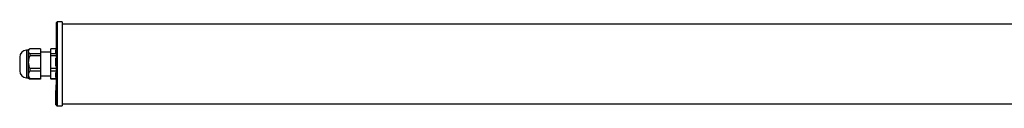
# Model space of a CAD drawing. Header units: millimetres. Extents: x -720 to 991, y 402 to 480.
# Tile 1 of 4: x -720 to 135, y 404 to 477. Entities that reach past the tile are written whole.
import ezdxf

# ---------------------------------------------------------------- set-up
doc = ezdxf.new("R2010")
doc.units = ezdxf.units.MM

msp = doc.modelspace()

# ---------------------------------------------------------------- linework, layer by layer
at = {"color": 7, "linetype": 'Continuous', "lineweight": 25}
for p, q in [((-688.37, 440.74), (-688.37, 476.74)), ((-683.37, 477.24), (-687.87, 477.24)), ((-683.37, 477.24), (-683.37, 440.74)), ((778.63, 475.49), (-683.37, 475.49)), ((-711.86, 453.75), (-712.87, 452.74)), ((-702.37, 453.97), (-711.62, 453.97)), ((-702.37, 453.97), (-702.37, 449.67)), ((-688.37, 453.97), (-693.37, 453.97)), ((-693.37, 449.67), (-693.37, 453.97)), ((-720.37, 446.74), (-720.37, 446.28)), ((-720.37, 446.28), (-720.37, 434.74)), ((-712.87, 452.74), (-714.37, 452.74)), ((-712.87, 452.74), (-712.87, 451.82)), ((-712.87, 451.82), (-712.87, 442.3)), ((-711.62, 449.67), (-711.62, 447.87)), ((-702.37, 449.67), (-711.62, 449.67)), ((-702.37, 447.87), (-711.62, 447.87)), ((-693.37, 450.94), (-702.37, 450.94)), ((-702.37, 449.67), (-702.37, 447.87)), ((-702.37, 447.87), (-702.37, 436.73)), ((-688.37, 449.67), (-693.37, 449.67)), ((-693.37, 447.87), (-693.37, 449.67)), ((-688.37, 447.87), (-693.37, 447.87)), ((-693.37, 436.73), (-693.37, 447.87)), ((-688.87, 450.48), (-688.87, 453.16)), ((-688.87, 438.83), (-688.87, 445.77)), ((-712.87, 442.3), (-712.87, 431.21)), ((-702.37, 436.73), (-711.62, 436.73)), ((-711.62, 436.73), (-711.62, 434.63)), ((-702.37, 436.73), (-702.37, 434.63)), ((-688.37, 436.73), (-693.37, 436.73)), ((-693.37, 434.63), (-693.37, 436.73)), ((-688.37, 404.74), (-688.37, 440.74)), ((-683.37, 440.74), (-683.37, 404.24)), ((-714.37, 428.74), (-712.87, 428.74)), ((-712.87, 431.21), (-712.87, 428.74)), ((-712.87, 428.74), (-711.86, 427.73)), ((-702.37, 434.63), (-711.62, 434.63)), ((-702.37, 434.63), (-702.37, 427.79)), ((-702.37, 430.54), (-693.37, 430.54)), ((-688.37, 434.63), (-693.37, 434.63)), ((-693.37, 427.79), (-693.37, 434.63)), ((-688.87, 429.08), (-688.87, 433.34)), ((-711.62, 427.5), (-711.85, 427.75)), ((-702.37, 427.79), (-711.62, 427.79)), ((-711.62, 427.79), (-711.62, 427.5)), ((-702.37, 427.5), (-711.62, 427.5)), ((-702.37, 427.79), (-702.37, 427.5)), ((-688.37, 427.79), (-693.37, 427.79)), ((-693.37, 427.79), (-693.37, 427.5)), ((-688.37, 427.5), (-693.37, 427.5)), ((-689.07, 421.96), (-689.16, 421.96)), ((-689.07, 420.83), (-689.16, 420.83)), ((-689.07, 422.57), (-689.07, 419.78)), ((-689.07, 422.57), (-688.37, 422.57)), ((-689.07, 419.78), (-688.37, 419.78)), ((-689.07, 419.78), (-689.07, 419.73)), ((-689.07, 419.73), (-688.37, 419.73)), ((-689.07, 419.73), (-689.07, 418.82)), ((-689.16, 418.77), (-689.07, 418.77)), ((-689.07, 418.82), (-688.37, 418.82)), ((-689.07, 418.82), (-689.07, 417.8)), ((-689.07, 417.8), (-688.37, 417.8)), ((-689.07, 417.52), (-689.07, 417.61)), ((-688.37, 417.52), (-689.07, 417.52)), ((-689.07, 416.82), (-689.07, 417.52)), ((-689.07, 416.82), (-688.37, 416.82)), ((-689.07, 415.78), (-689.07, 416.82)), ((-689.07, 415.63), (-689.07, 415.78)), ((-689.07, 413.73), (-689.07, 415.63)), ((-689.07, 413.51), (-689.07, 413.73)), ((-689.07, 411.8), (-689.07, 413.51)), ((-689.07, 411.68), (-689.07, 411.8)), ((-689.07, 410.17), (-689.07, 411.68)), ((-688.87, 417.76), (-688.37, 417.76)), ((-688.87, 415.92), (-688.87, 415.63)), ((-688.87, 415.92), (-688.37, 415.92)), ((-688.87, 415.63), (-688.37, 415.63)), ((-688.87, 415.63), (-688.87, 415.49)), ((-688.87, 415.49), (-688.37, 415.49)), ((-688.87, 415.43), (-688.37, 415.43)), ((-688.87, 413.86), (-688.87, 413.58)), ((-688.87, 413.86), (-688.37, 413.86)), ((-688.87, 413.58), (-688.37, 413.58)), ((-688.87, 413.58), (-688.87, 413.35)), ((-688.87, 413.35), (-688.37, 413.35)), ((-688.87, 413.31), (-688.37, 413.31)), ((-688.87, 411.91), (-688.87, 411.63)), ((-688.87, 411.91), (-688.37, 411.91)), ((-688.87, 411.63), (-688.37, 411.63)), ((-688.87, 411.63), (-688.87, 411.52)), ((-688.87, 411.52), (-688.37, 411.52)), ((-688.87, 411.48), (-688.37, 411.48)), ((-689.07, 409.99), (-689.07, 410.17)), ((-689.07, 408.7), (-689.07, 409.99)), ((-689.07, 408.61), (-689.07, 408.7)), ((-689.07, 407.53), (-689.07, 408.61)), ((-689.07, 407.41), (-689.07, 407.53)), ((-689.07, 406.57), (-689.07, 407.41)), ((-689.07, 406.52), (-689.07, 406.57)), ((-689.07, 405.9), (-689.07, 406.52)), ((-689.07, 405.84), (-689.07, 405.9)), ((-689.07, 405.48), (-689.07, 405.84)), ((-689.07, 405.46), (-689.07, 405.48)), ((-689.07, 405.34), (-689.07, 405.46)), ((-688.87, 410.27), (-688.87, 409.99)), ((-688.87, 410.27), (-688.37, 410.27)), ((-688.87, 409.99), (-688.37, 409.99)), ((-688.87, 409.99), (-688.87, 409.82)), ((-688.87, 409.82), (-688.37, 409.82)), ((-688.87, 409.79), (-688.37, 409.79)), ((-688.87, 408.78), (-688.87, 408.51)), ((-688.87, 408.78), (-688.37, 408.78)), ((-688.87, 408.51), (-688.37, 408.51)), ((-688.87, 408.51), (-688.87, 408.43)), ((-688.87, 408.43), (-688.37, 408.43)), ((-688.87, 408.41), (-688.37, 408.41)), ((-688.87, 407.6), (-688.87, 407.34)), ((-688.87, 407.6), (-688.37, 407.6)), ((-688.87, 407.34), (-688.37, 407.34)), ((-688.87, 407.34), (-688.87, 407.22)), ((-688.87, 407.22), (-688.37, 407.22)), ((-688.87, 407.21), (-688.37, 407.21)), ((-688.87, 406.62), (-688.87, 406.38)), ((-688.87, 406.62), (-688.37, 406.62)), ((-688.87, 406.38), (-688.37, 406.38)), ((-688.87, 406.38), (-688.87, 406.32)), ((-688.87, 406.32), (-688.37, 406.32)), ((-688.87, 406.32), (-688.37, 406.32)), ((-688.87, 405.94), (-688.87, 405.71)), ((-688.87, 405.94), (-688.37, 405.94)), ((-688.87, 405.71), (-688.37, 405.71)), ((-688.87, 405.71), (-688.87, 405.65)), ((-688.87, 405.65), (-688.37, 405.65)), ((-688.87, 405.64), (-688.37, 405.64)), ((-688.87, 405.5), (-688.87, 405.28)), ((-688.87, 405.5), (-688.37, 405.5)), ((-688.87, 405.28), (-688.37, 405.28)), ((-688.87, 405.28), (-688.87, 405.26)), ((-688.87, 405.26), (-688.37, 405.26)), ((-688.87, 405.26), (-688.37, 405.26)), ((-688.87, 405.14), (-688.37, 405.14)), ((-687.87, 404.24), (-683.37, 404.24)), ((-683.37, 405.99), (778.63, 405.99))]:
    msp.add_line(p, q, dxfattribs=at)
at = {"color": 8, "linetype": 'Continuous', "lineweight": 25}
for p, q in [((-687.87, 477.24), (-687.87, 440.74)), ((-714.37, 452.74), (-714.37, 451.82)), ((-714.37, 451.82), (-714.37, 428.74)), ((-687.87, 440.74), (-687.87, 404.24)), ((-688.87, 417.8), (-688.87, 417.76)), ((-688.87, 417.76), (-688.87, 417.52)), ((-688.87, 416.82), (-688.87, 415.92)), ((-688.87, 415.49), (-688.87, 415.43)), ((-688.87, 415.43), (-688.87, 413.86)), ((-688.87, 413.35), (-688.87, 413.31)), ((-688.87, 413.31), (-688.87, 411.91)), ((-688.87, 411.52), (-688.87, 411.48)), ((-688.87, 411.48), (-688.87, 410.27)), ((-689.07, 405.34), (-689.03, 405.34)), ((-688.87, 409.82), (-688.87, 409.79)), ((-688.87, 409.79), (-688.87, 408.78)), ((-688.87, 408.43), (-688.87, 408.41)), ((-688.87, 408.41), (-688.87, 407.6)), ((-688.87, 407.22), (-688.87, 407.21)), ((-688.87, 407.21), (-688.87, 406.62)), ((-688.87, 406.32), (-688.87, 406.32)), ((-688.87, 406.32), (-688.87, 405.94)), ((-688.87, 405.65), (-688.87, 405.64)), ((-688.87, 405.64), (-688.87, 405.5)), ((-688.87, 405.26), (-688.87, 405.26)), ((-688.87, 405.26), (-688.87, 405.14))]:
    msp.add_line(p, q, dxfattribs=at)
at = {"color": 7, "linetype": 'Continuous', "lineweight": 25, "flags": 128}
for points in [[(-688.87, 413.86), (-688.91, 413.86), (-688.95, 413.85), (-688.98, 413.84), (-689.01, 413.82), (-689.04, 413.8), (-689.06, 413.78), (-689.07, 413.76), (-689.07, 413.73)], [(-689.07, 411.8), (-689.07, 411.82), (-689.06, 411.84), (-689.04, 411.86), (-689.01, 411.88), (-688.98, 411.89), (-688.95, 411.9), (-688.91, 411.91), (-688.87, 411.91)], [(-688.87, 410.27), (-688.91, 410.26), (-688.95, 410.26), (-688.98, 410.25), (-689.01, 410.24), (-689.04, 410.22), (-689.06, 410.2), (-689.07, 410.19), (-689.07, 410.17)], [(-688.87, 408.78), (-688.91, 408.78), (-688.95, 408.77), (-688.98, 408.77), (-689.01, 408.75), (-689.04, 408.74), (-689.06, 408.73), (-689.07, 408.71), (-689.07, 408.7)], [(-688.87, 407.6), (-688.91, 407.6), (-688.95, 407.59), (-688.98, 407.59), (-689.01, 407.58), (-689.04, 407.57), (-689.06, 407.56), (-689.07, 407.54), (-689.07, 407.53)]]:
    msp.add_lwpolyline(points, dxfattribs=at)
at = {"color": 7, "linetype": 'Continuous', "lineweight": 25}
for centre, radius, start, end in [((-687.87, 476.74), 0.5, 90, 180), ((-714.37, 446.74), 6, 90, 180), ((-714.37, 434.74), 6, 180, 270), ((-688.87, 417.61), 0.2, 109.5034, 180), ((-688.9, 417.58), 0.179, 81.95053, 168.57825), ((-688.9, 415.74), 0.179, 81.95053, 168.57825), ((-688.9, 415.81), 0.179, 191.42175, 278.04947), ((-688.87, 415.63), 0.2, 180, 270), ((-688.9, 415.67), 0.179, 191.42175, 278.04947), ((-688.89, 413.76), 0.181, 188.55169, 276.54087), ((-688.87, 413.51), 0.2, 180, 270), ((-688.89, 413.53), 0.181, 188.55169, 276.54087), ((-688.89, 411.82), 0.185, 186.24355, 275.11107), ((-688.87, 411.68), 0.2, 180, 270), ((-688.89, 411.7), 0.185, 186.24355, 275.11107), ((-688.89, 410.18), 0.188, 184.40195, 273.81126), ((-688.87, 409.99), 0.2, 180, 270), ((-688.89, 410.01), 0.188, 184.40195, 273.81126), ((-688.88, 408.7), 0.191, 182.95214, 272.67534), ((-688.87, 408.61), 0.2, 180, 270), ((-688.88, 408.62), 0.191, 182.95214, 272.67534), ((-688.88, 407.54), 0.194, 181.83621, 271.72544), ((-688.87, 407.41), 0.2, 180, 270), ((-688.88, 407.42), 0.194, 181.83621, 271.72544), ((-688.92, 406.39), 0.237, 78.63095, 130.39069), ((-688.88, 406.57), 0.197, 181.01019, 270.97576), ((-688.87, 406.52), 0.2, 180, 270), ((-688.88, 406.52), 0.197, 181.01019, 270.97576), ((-688.92, 405.63), 0.318, 81.22054, 118.48161), ((-688.87, 405.91), 0.198, 180.44191, 270.43519), ((-688.87, 405.84), 0.2, 180, 270), ((-688.87, 405.85), 0.198, 180.44191, 270.43519), ((-688.92, 404.91), 0.589, 85.16619, 104.79594), ((-688.87, 405.48), 0.2, 180.10943, 270.10901), ((-688.87, 405.46), 0.2, 180, 270), ((-688.87, 405.46), 0.2, 180.10943, 270.10901), ((-688.87, 405.34), 0.2, 180, 270), ((-687.87, 404.74), 0.5, 180, 270)]:
    msp.add_arc(centre, radius, start, end, dxfattribs=at)
for points, knots in [([(-711.62, 453.97), (-712, 453.63), (-712.31, 453.28), (-712.64, 452.74), (-712.73, 452.56), (-712.84, 452.19), (-712.87, 452.01), (-712.87, 451.82)], [0, 0, 0, 0, 0.5, 0.5, 0.75, 0.75, 1, 1, 1, 1]), ([(-712.87, 451.82), (-712.87, 451.45), (-712.75, 451.08), (-712.32, 450.37), (-712, 450.01), (-711.62, 449.67)], [0, 0, 0, 0, 0.5, 0.5, 1, 1, 1, 1]), ([(-711.62, 447.87), (-712, 446.98), (-712.31, 446.08), (-712.64, 444.69), (-712.73, 444.22), (-712.84, 443.27), (-712.87, 442.78), (-712.87, 442.3)], [0, 0, 0, 0, 0.5, 0.5, 0.75, 0.75, 1, 1, 1, 1]), ([(-712.87, 442.3), (-712.87, 441.33), (-712.75, 440.39), (-712.32, 438.53), (-712, 437.61), (-711.62, 436.73)], [0, 0, 0, 0, 0.5, 0.5, 1, 1, 1, 1]), ([(-711.62, 434.63), (-712, 434.09), (-712.31, 433.53), (-712.64, 432.68), (-712.73, 432.39), (-712.84, 431.81), (-712.87, 431.51), (-712.87, 431.21)], [0, 0, 0, 0, 0.5, 0.5, 0.75, 0.75, 1, 1, 1, 1]), ([(-712.87, 431.21), (-712.87, 430.62), (-712.75, 430.04), (-712.32, 428.9), (-712, 428.34), (-711.62, 427.79)], [0, 0, 0, 0, 0.5, 0.5, 1, 1, 1, 1])]:
    msp.add_open_spline(points, degree=3, knots=knots, dxfattribs=at)

doc.saveas('drawing.dxf')
